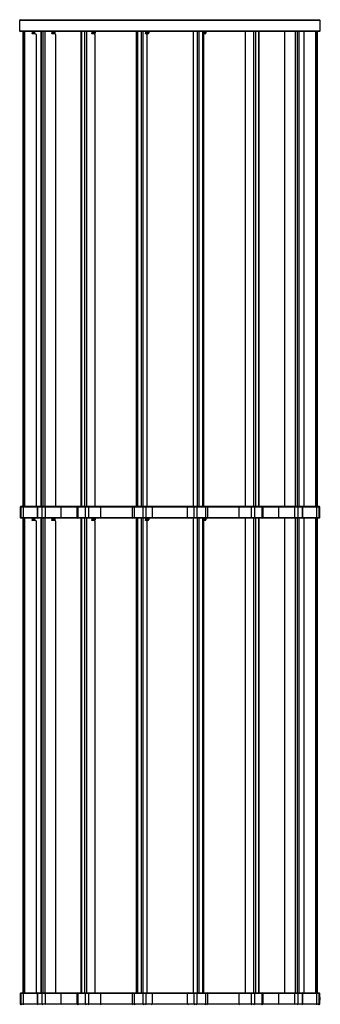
# Model space of a CAD drawing. Header units: millimetres. Extents: x 680 to 1057, y 168 to 2724.
# Tile 4 of 4: x 680 to 1057, y 1488 to 2724. Entities that reach past the tile are written whole.
import ezdxf

# ---------------------------------------------------------------- set-up
doc = ezdxf.new("R2010")
doc.units = ezdxf.units.MM
doc.header["$LTSCALE"] = 10

msp = doc.modelspace()

# ---------------------------------------------------------------- linework, layer by layer
at = {"color": 7, "linetype": 'Continuous', "lineweight": 25}
for p, q in [((680.6, 2723.8), (679.6, 2722.8)), ((679.6, 2722.8), (679.6, 2709.8)), ((868.1, 2722.8), (679.6, 2722.8)), ((680.6, 2723.8), (868.1, 2723.8)), ((868.1, 2723.8), (1055.6, 2723.8)), ((1056.6, 2722.8), (868.1, 2722.8)), ((1056.6, 2722.8), (1055.6, 2723.8)), ((1056.6, 2709.8), (1056.6, 2722.8)), ((679.6, 2709.8), (680.6, 2708.8)), ((679.6, 2709.8), (868.1, 2709.8)), ((868.1, 2708.8), (680.6, 2708.8)), ((683.4, 2708.8), (683.4, 2113.3)), ((683.4, 2708.8), (683.4, 2113.3)), ((683.9, 2708.8), (683.9, 2113.3)), ((685.8, 2708.8), (685.8, 2113.3)), ((695.3, 2708.4), (695.3, 2708.8)), ((695.3, 2708.4), (695.3, 2708.8)), ((695.3, 2708.4), (695.3, 2706.6)), ((695.3, 2706), (695.3, 2706.6)), ((695.3, 2706), (695.3, 2706.6)), ((699.8, 2705.7), (695.3, 2706)), ((695.3, 2706), (695.3, 2706)), ((699.8, 2705.7), (695.3, 2706)), ((696.2, 2708.8), (696.2, 2708.4)), ((696.2, 2708.8), (696.2, 2708.4)), ((696.2, 2706.5), (696.2, 2705.9)), ((696.2, 2706.5), (696.2, 2705.9)), ((697.9, 2708.6), (696.7, 2708.6)), ((697.9, 2708.1), (696.7, 2708.1)), ((696.7, 2708.1), (696.7, 2706.8)), ((696.7, 2706.8), (697.9, 2706.8)), ((696.7, 2706.3), (697.9, 2706.3)), ((696.8, 2708.6), (696.8, 2708.8)), ((696.8, 2705.9), (696.8, 2706.3)), ((696.9, 2708.8), (696.9, 2708.6)), ((696.9, 2706.3), (696.9, 2705.9)), ((697.9, 2708.6), (698, 2708.5)), ((697.9, 2708.1), (697.9, 2706.8)), ((698, 2706.4), (697.9, 2706.3)), ((698, 2706.4), (698, 2708.5)), ((698, 2708.5), (698, 2706.4)), ((698.1, 2708.8), (698.1, 2705.8)), ((706.1, 2708.8), (706.1, 2113.3)), ((706.4, 2708.8), (706.4, 2113.3)), ((708.6, 2708.8), (708.6, 2113.3)), ((711.1, 2708.8), (711.1, 2113.3)), ((719.9, 2708.4), (719.9, 2708.8)), ((719.9, 2708.4), (719.9, 2706.6)), ((719.9, 2708.4), (720.5, 2708.4)), ((719.9, 2706), (719.9, 2706.6)), ((720.5, 2706.5), (719.9, 2706.5)), ((724.2, 2705.7), (719.9, 2706)), ((720.5, 2708.5), (720.5, 2708.8)), ((720.5, 2705.9), (720.5, 2706.4)), ((721.9, 2708.8), (721.9, 2708.5)), ((721.9, 2706.4), (721.9, 2705.8)), ((722.4, 2708.6), (722, 2708.5)), ((722, 2708.5), (722, 2706.4)), ((722, 2706.4), (722.4, 2706.3)), ((723.5, 2708.6), (722.4, 2708.6)), ((722.4, 2706.3), (723.5, 2706.3)), ((723.7, 2708.1), (722.6, 2708.1)), ((722.6, 2708.1), (722.6, 2706.8)), ((722.6, 2706.8), (723.7, 2706.8)), ((723.7, 2708.1), (723.7, 2706.8)), ((756.4, 2708.8), (756.4, 2113.3)), ((757.3, 2708.8), (757.3, 2113.3)), ((761, 2708.8), (761, 2113.3)), ((763.6, 2708.8), (763.6, 2113.3)), ((770.3, 2708.4), (770.3, 2708.8)), ((770.3, 2708.4), (770.3, 2706.6)), ((770.3, 2706), (770.3, 2706.6)), ((773.4, 2705.7), (770.3, 2706)), ((771, 2708.8), (771, 2708.4)), ((771, 2706.5), (771, 2705.9)), ((771.4, 2708.4), (771.4, 2708.4)), ((771.4, 2706.5), (771.4, 2706.5)), ((773.2, 2708.6), (772.5, 2708.5)), ((772.5, 2708.5), (772.5, 2706.4)), ((772.5, 2706.4), (773.2, 2706.3)), ((774.1, 2708.6), (773.3, 2708.6)), ((773.3, 2706.3), (774.1, 2706.3)), ((774.5, 2708.1), (773.6, 2708.1)), ((773.6, 2708.1), (773.6, 2706.8)), ((773.6, 2706.8), (774.5, 2706.8)), ((774.5, 2708.1), (774.5, 2706.8)), ((825.8, 2708.8), (825.8, 2113.3)), ((827.3, 2708.8), (827.3, 2113.3)), ((831.8, 2708.8), (831.8, 2113.3)), ((834.1, 2708.8), (834.1, 2113.3)), ((837.5, 2708.4), (837.5, 2708.8)), ((837.5, 2708.4), (837.5, 2706.6)), ((837.5, 2706), (837.5, 2706.6)), ((839.1, 2705.7), (837.5, 2706)), ((839, 2708.5), (839, 2708.5)), ((839, 2706.4), (839, 2706.4)), ((840.5, 2708.6), (839.5, 2708.5)), ((839.5, 2708.5), (839.5, 2706.4)), ((839.5, 2706.4), (840.5, 2706.3)), ((841, 2708.6), (840.5, 2708.6)), ((840.5, 2706.3), (841, 2706.3)), ((841.4, 2708.1), (841, 2708.1)), ((841, 2708.1), (841, 2706.8)), ((841, 2706.8), (841.4, 2706.8)), ((841.4, 2708.1), (841.4, 2706.8)), ((868.1, 2709.8), (1056.6, 2709.8)), ((1055.6, 2708.8), (868.1, 2708.8)), ((897, 2708.8), (897, 2113.3)), ((902.2, 2708.8), (902.2, 2113.3)), ((904.5, 2708.8), (904.5, 2113.3)), ((909, 2708.8), (909, 2113.3)), ((910.5, 2113.3), (910.5, 2708.8)), ((910.5, 2708.5), (911.5, 2708.5)), ((911.5, 2706.4), (910.5, 2706.4)), ((912.5, 2708.6), (911.5, 2708.5)), ((912.5, 2708.6), (911.5, 2708.5)), ((911.5, 2708.5), (911.5, 2708.5)), ((911.5, 2708.5), (911.5, 2706.4)), ((911.5, 2706.4), (911.5, 2706.4)), ((911.5, 2706.4), (912.5, 2706.3)), ((911.5, 2706.4), (912.5, 2706.3)), ((912.6, 2708.6), (912.5, 2708.6)), ((912.5, 2708.6), (912.5, 2708.6)), ((912.5, 2708.6), (912.5, 2708.6)), ((912.5, 2706.3), (912.6, 2706.3)), ((912.5, 2706.3), (912.5, 2706.3)), ((912.5, 2706.3), (912.5, 2706.3)), ((913.1, 2708.1), (913.1, 2706.8)), ((962.5, 2708.8), (962.5, 2113.3)), ((972.7, 2708.8), (972.7, 2113.3)), ((975.3, 2708.8), (975.3, 2113.3)), ((979, 2708.8), (979, 2113.3)), ((979.9, 2113.3), (979.9, 2708.8)), ((1011.7, 2708.8), (1011.7, 2113.3)), ((1025.2, 2708.8), (1025.2, 2113.3)), ((1027.7, 2708.8), (1027.7, 2113.3)), ((1029.9, 2708.8), (1029.9, 2113.3)), ((1030.2, 2113.3), (1030.2, 2708.8)), ((1036, 2708.8), (1036, 2113.3)), ((1036, 2708.8), (1036, 2113.3)), ((1050.5, 2708.8), (1050.5, 2113.3)), ((1052.4, 2708.8), (1052.4, 2113.3)), ((1052.9, 2113.3), (1052.9, 2708.8)), ((1052.9, 2708.8), (1052.9, 2113.3)), ((1055.6, 2708.8), (1056.6, 2709.8)), ((699.8, 2705.7), (699.8, 2705.7)), ((700.3, 2705.2), (700.3, 2113.3)), ((700.3, 2705.2), (700.3, 2705.2)), ((700.3, 2705.2), (700.3, 2113.3)), ((724.6, 2705.2), (724.6, 2113.3)), ((773.8, 2705.2), (773.8, 2113.3)), ((839.3, 2705.2), (839.3, 2113.3)), ((681.2, 2113.3), (680.2, 2112.3)), ((681.2, 2113.3), (680.2, 2112.3)), ((681.2, 2113.3), (682.4, 2113.3)), ((681.2, 2113.3), (681.2, 2113.3)), ((682.4, 2113.3), (681.4, 2112.3)), ((682.4, 2113.3), (684.2, 2113.3)), ((684.2, 2113.3), (684.2, 2112.3)), ((684.2, 2113.3), (702.7, 2113.3)), ((702.7, 2113.3), (701.7, 2112.3)), ((702.9, 2113.3), (702, 2112.3)), ((702.7, 2113.3), (702.9, 2113.3)), ((702.9, 2113.3), (708.8, 2113.3)), ((708.8, 2113.3), (707.9, 2112.3)), ((708.8, 2113.3), (711.2, 2113.3)), ((711.2, 2113.3), (711.5, 2112.3)), ((711.2, 2113.3), (731.2, 2113.3)), ((731.2, 2113.3), (731.5, 2112.3)), ((731.2, 2113.3), (752.6, 2113.3)), ((752.5, 2113.3), (751.5, 2112.3)), ((752.5, 2113.3), (753.3, 2113.3)), ((753.3, 2113.3), (752.7, 2112.3)), ((753.3, 2113.3), (762.7, 2113.3)), ((762.7, 2113.3), (762.2, 2112.3)), ((762.7, 2113.3), (765.2, 2113.3)), ((765.2, 2113.3), (765.9, 2112.3)), ((765.2, 2113.3), (780.6, 2113.3)), ((780.6, 2113.3), (781.3, 2112.3)), ((780.6, 2113.3), (821.9, 2113.3)), ((821.9, 2113.3), (820.9, 2112.3)), ((821.9, 2113.3), (823.5, 2113.3)), ((823.5, 2113.3), (823.2, 2112.3)), ((823.5, 2113.3), (834.9, 2113.3)), ((834.9, 2113.3), (834.7, 2112.3)), ((834.9, 2113.3), (837.1, 2113.3)), ((837.1, 2113.3), (838, 2112.3)), ((837.1, 2113.3), (845.1, 2113.3)), ((845.1, 2113.3), (846, 2112.3)), ((845.1, 2113.3), (891.2, 2113.3)), ((891.2, 2113.3), (890.3, 2112.3)), ((891.2, 2113.3), (899.2, 2113.3)), ((899.2, 2113.3), (898.3, 2112.3)), ((899.2, 2113.3), (901.4, 2113.3)), ((901.6, 2112.3), (901.4, 2113.3)), ((901.4, 2113.3), (912.8, 2113.3)), ((913.1, 2112.3), (912.8, 2113.3)), ((912.8, 2113.3), (914.4, 2113.3)), ((915.4, 2112.3), (914.4, 2113.3)), ((914.4, 2113.3), (955.7, 2113.3)), ((955, 2112.3), (955.7, 2113.3)), ((955.7, 2113.3), (971.1, 2113.3)), ((970.4, 2112.3), (971.1, 2113.3)), ((971.1, 2113.3), (973.6, 2113.3)), ((974.1, 2112.3), (973.6, 2113.3)), ((973.6, 2113.3), (983, 2113.3)), ((983.6, 2112.3), (983, 2113.3)), ((983, 2113.3), (983.8, 2113.3)), ((984.8, 2112.3), (983.8, 2113.3)), ((983.8, 2113.3), (1005.1, 2113.3)), ((1004.8, 2112.3), (1005.1, 2113.3)), ((1005.1, 2113.3), (1025.1, 2113.3)), ((1024.8, 2112.3), (1025.1, 2113.3)), ((1025.1, 2113.3), (1027.5, 2113.3)), ((1028.4, 2112.3), (1027.5, 2113.3)), ((1027.5, 2113.3), (1033.4, 2113.3)), ((1034.3, 2112.3), (1033.4, 2113.3)), ((1033.4, 2113.3), (1033.6, 2113.3)), ((1034.6, 2112.3), (1033.6, 2113.3)), ((1033.6, 2113.3), (1052.1, 2113.3)), ((1052.1, 2112.3), (1052.1, 2113.3)), ((1052.1, 2113.3), (1053.9, 2113.3)), ((1054.9, 2112.3), (1053.9, 2113.3)), ((1053.9, 2113.3), (1055.1, 2113.3)), ((1056.1, 2112.3), (1055.1, 2113.3)), ((1056.1, 2112.3), (1055.1, 2113.3)), ((1055.1, 2113.3), (1055.1, 2113.3)), ((680.2, 2112.3), (680.2, 2099.3)), ((681.4, 2112.3), (680.2, 2112.3)), ((680.2, 2112.3), (680.2, 2099.3)), ((680.2, 2112.3), (680.2, 2112.3)), ((684.2, 2112.3), (681.4, 2112.3)), ((681.4, 2099.3), (681.4, 2112.3)), ((701.7, 2112.3), (684.2, 2112.3)), ((684.2, 2112.3), (684.2, 2099.3)), ((701.7, 2112.3), (701.7, 2099.3)), ((702, 2112.3), (701.7, 2112.3)), ((707.9, 2112.3), (702, 2112.3)), ((702, 2112.3), (702, 2099.3)), ((711.5, 2112.3), (707.9, 2112.3)), ((707.9, 2099.3), (707.9, 2112.3)), ((711.5, 2112.3), (711.5, 2099.3)), ((731.5, 2112.3), (711.5, 2112.3)), ((751.5, 2112.3), (731.5, 2112.3)), ((731.5, 2099.3), (731.5, 2112.3)), ((751.5, 2112.3), (751.5, 2099.3)), ((752.7, 2112.3), (751.5, 2112.3)), ((762.2, 2112.3), (752.7, 2112.3)), ((752.7, 2112.3), (752.7, 2099.3)), ((765.9, 2112.3), (762.2, 2112.3)), ((762.2, 2099.3), (762.2, 2112.3)), ((765.9, 2112.3), (765.9, 2099.3)), ((781.3, 2112.3), (765.9, 2112.3)), ((820.9, 2112.3), (781.3, 2112.3)), ((781.3, 2099.3), (781.3, 2112.3)), ((820.9, 2112.3), (820.9, 2099.3)), ((823.2, 2112.3), (820.9, 2112.3)), ((834.7, 2112.3), (823.2, 2112.3)), ((823.2, 2112.3), (823.2, 2099.3)), ((838, 2112.3), (834.7, 2112.3)), ((834.7, 2099.3), (834.7, 2112.3)), ((838, 2112.3), (838, 2099.3)), ((846, 2112.3), (838, 2112.3)), ((846, 2099.3), (846, 2112.3)), ((890.3, 2112.3), (846, 2112.3)), ((898.3, 2112.3), (890.3, 2112.3)), ((890.3, 2099.3), (890.3, 2112.3)), ((901.6, 2112.3), (898.3, 2112.3)), ((898.3, 2099.3), (898.3, 2112.3)), ((901.6, 2112.3), (901.6, 2099.3)), ((913.1, 2112.3), (901.6, 2112.3)), ((913.1, 2099.3), (913.1, 2112.3)), ((915.4, 2112.3), (913.1, 2112.3)), ((915.4, 2099.3), (915.4, 2112.3)), ((955, 2112.3), (915.4, 2112.3)), ((955, 2099.3), (955, 2112.3)), ((970.4, 2112.3), (955, 2112.3)), ((974.1, 2112.3), (970.4, 2112.3)), ((970.4, 2099.3), (970.4, 2112.3)), ((974.1, 2112.3), (974.1, 2099.3)), ((983.6, 2112.3), (974.1, 2112.3)), ((983.6, 2099.3), (983.6, 2112.3)), ((984.8, 2112.3), (983.6, 2112.3)), ((984.8, 2099.3), (984.8, 2112.3)), ((1004.8, 2112.3), (984.8, 2112.3)), ((1004.8, 2099.3), (1004.8, 2112.3)), ((1024.8, 2112.3), (1004.8, 2112.3)), ((1028.4, 2112.3), (1024.8, 2112.3)), ((1024.8, 2099.3), (1024.8, 2112.3)), ((1028.4, 2112.3), (1028.4, 2099.3)), ((1034.3, 2112.3), (1028.4, 2112.3)), ((1034.3, 2099.3), (1034.3, 2112.3)), ((1034.6, 2112.3), (1034.3, 2112.3)), ((1034.6, 2099.3), (1034.6, 2112.3)), ((1052.1, 2112.3), (1034.6, 2112.3)), ((1052.1, 2099.3), (1052.1, 2112.3)), ((1054.9, 2112.3), (1052.1, 2112.3)), ((1054.9, 2112.3), (1054.9, 2099.3)), ((1056.1, 2112.3), (1054.9, 2112.3)), ((1056.1, 2099.3), (1056.1, 2112.3)), ((1056.1, 2099.3), (1056.1, 2112.3)), ((1056.1, 2112.3), (1056.1, 2112.3)), ((680.2, 2099.3), (681.2, 2098.3)), ((680.2, 2099.3), (681.4, 2099.3)), ((680.2, 2099.3), (681.2, 2098.3)), ((680.2, 2099.3), (680.2, 2099.3)), ((682.4, 2098.3), (681.2, 2098.3)), ((681.2, 2098.3), (681.2, 2098.3)), ((681.4, 2099.3), (684.2, 2099.3)), ((681.4, 2099.3), (682.4, 2098.3)), ((684.2, 2098.3), (682.4, 2098.3)), ((683.4, 2098.3), (683.4, 1502.8)), ((683.4, 2098.3), (683.4, 1502.8)), ((683.9, 2098.3), (683.9, 1502.8)), ((684.2, 2099.3), (701.7, 2099.3)), ((684.2, 2099.3), (684.2, 2098.3)), ((702.7, 2098.3), (684.2, 2098.3)), ((685.8, 2098.3), (685.8, 1502.8)), ((695.3, 2097.9), (695.3, 2098.3)), ((695.3, 2097.9), (695.3, 2098.3)), ((695.3, 2097.9), (695.3, 2096.1)), ((695.3, 2095.5), (695.3, 2096.1)), ((695.3, 2095.5), (695.3, 2096.1)), ((699.8, 2095.2), (695.3, 2095.5)), ((695.3, 2095.5), (695.3, 2095.5)), ((699.8, 2095.2), (695.3, 2095.5)), ((696.2, 2098.3), (696.2, 2097.9)), ((696.2, 2098.3), (696.2, 2097.9)), ((696.2, 2096), (696.2, 2095.4)), ((696.2, 2096), (696.2, 2095.4)), ((697.9, 2098.1), (696.7, 2098.1)), ((697.9, 2097.6), (696.7, 2097.6)), ((696.7, 2097.6), (696.7, 2096.3)), ((696.7, 2096.3), (697.9, 2096.3)), ((696.7, 2095.8), (697.9, 2095.8)), ((696.8, 2098.1), (696.8, 2098.3)), ((696.8, 2095.4), (696.8, 2095.8)), ((696.9, 2098.3), (696.9, 2098.1)), ((696.9, 2095.8), (696.9, 2095.4)), ((697.9, 2098.1), (698, 2098)), ((697.9, 2097.6), (697.9, 2096.3)), ((698, 2095.9), (697.9, 2095.8)), ((698, 2095.9), (698, 2098)), ((698, 2098), (698, 2095.9)), ((698.1, 2098.3), (698.1, 2095.3)), ((699.8, 2095.2), (699.8, 2095.2)), ((700.3, 2094.7), (700.3, 1502.8)), ((700.3, 2094.7), (700.3, 2094.7)), ((700.3, 2094.7), (700.3, 1502.8)), ((701.7, 2099.3), (702.7, 2098.3)), ((701.7, 2099.3), (702, 2099.3)), ((702, 2099.3), (707.9, 2099.3)), ((702, 2099.3), (702.9, 2098.3)), ((702.9, 2098.3), (702.7, 2098.3)), ((708.8, 2098.3), (702.9, 2098.3)), ((706.1, 2098.3), (706.1, 1502.8)), ((706.4, 2098.3), (706.4, 1502.8)), ((707.9, 2099.3), (711.5, 2099.3)), ((707.9, 2099.3), (708.8, 2098.3)), ((708.6, 2098.3), (708.6, 1502.8)), ((711.2, 2098.3), (708.8, 2098.3)), ((711.1, 2098.3), (711.1, 1502.8)), ((711.5, 2099.3), (711.2, 2098.3)), ((731.2, 2098.3), (711.2, 2098.3)), ((711.5, 2099.3), (731.5, 2099.3)), ((719.9, 2097.9), (719.9, 2098.3)), ((719.9, 2097.9), (719.9, 2096.1)), ((719.9, 2097.9), (720.5, 2097.9)), ((719.9, 2095.5), (719.9, 2096.1)), ((720.5, 2096), (719.9, 2096)), ((724.2, 2095.2), (719.9, 2095.5)), ((720.5, 2098), (720.5, 2098.3)), ((720.5, 2095.4), (720.5, 2095.9)), ((721.9, 2098.3), (721.9, 2098)), ((721.9, 2095.9), (721.9, 2095.3)), ((722.4, 2098.1), (722, 2098)), ((722, 2098), (722, 2095.9)), ((722, 2095.9), (722.4, 2095.8)), ((723.5, 2098.1), (722.4, 2098.1)), ((722.4, 2095.8), (723.5, 2095.8)), ((723.7, 2097.6), (722.6, 2097.6)), ((722.6, 2097.6), (722.6, 2096.3)), ((722.6, 2096.3), (723.7, 2096.3)), ((723.7, 2097.6), (723.7, 2096.3)), ((724.6, 2094.7), (724.6, 1502.8)), ((731.5, 2099.3), (731.2, 2098.3)), ((752.6, 2098.3), (731.2, 2098.3)), ((731.5, 2099.3), (751.5, 2099.3)), ((751.5, 2099.3), (752.5, 2098.3)), ((751.5, 2099.3), (752.7, 2099.3)), ((753.3, 2098.3), (752.5, 2098.3)), ((752.7, 2099.3), (762.2, 2099.3)), ((752.7, 2099.3), (753.3, 2098.3)), ((762.7, 2098.3), (753.3, 2098.3)), ((756.4, 2098.3), (756.4, 1502.8)), ((757.3, 2098.3), (757.3, 1502.8)), ((761, 2098.3), (761, 1502.8)), ((762.2, 2099.3), (765.9, 2099.3)), ((762.2, 2099.3), (762.7, 2098.3)), ((765.2, 2098.3), (762.7, 2098.3)), ((763.6, 2098.3), (763.6, 1502.8)), ((765.9, 2099.3), (765.2, 2098.3)), ((780.6, 2098.3), (765.2, 2098.3)), ((765.9, 2099.3), (781.3, 2099.3)), ((770.3, 2097.9), (770.3, 2098.3)), ((770.3, 2097.9), (770.3, 2096.1)), ((770.3, 2095.5), (770.3, 2096.1)), ((773.4, 2095.2), (770.3, 2095.5)), ((771, 2098.3), (771, 2097.9)), ((771, 2096), (771, 2095.4)), ((771.4, 2097.9), (771.4, 2097.9)), ((771.4, 2096), (771.4, 2096)), ((773.2, 2098.1), (772.5, 2098)), ((772.5, 2098), (772.5, 2095.9)), ((772.5, 2095.9), (773.2, 2095.8)), ((774.1, 2098.1), (773.3, 2098.1)), ((773.3, 2095.8), (774.1, 2095.8)), ((774.5, 2097.6), (773.6, 2097.6)), ((773.6, 2097.6), (773.6, 2096.3)), ((773.6, 2096.3), (774.5, 2096.3)), ((773.8, 2094.7), (773.8, 1502.8)), ((774.5, 2097.6), (774.5, 2096.3)), ((781.3, 2099.3), (780.6, 2098.3)), ((821.9, 2098.3), (780.6, 2098.3)), ((781.3, 2099.3), (820.9, 2099.3)), ((820.9, 2099.3), (821.9, 2098.3)), ((820.9, 2099.3), (823.2, 2099.3)), ((823.5, 2098.3), (821.9, 2098.3)), ((823.2, 2099.3), (834.7, 2099.3)), ((823.2, 2099.3), (823.5, 2098.3)), ((834.9, 2098.3), (823.5, 2098.3)), ((825.8, 2098.3), (825.8, 1502.8)), ((827.3, 2098.3), (827.3, 1502.8)), ((831.8, 2098.3), (831.8, 1502.8)), ((834.1, 2098.3), (834.1, 1502.8)), ((834.7, 2099.3), (838, 2099.3)), ((834.7, 2099.3), (834.9, 2098.3)), ((837.1, 2098.3), (834.9, 2098.3)), ((838, 2099.3), (837.1, 2098.3)), ((845.1, 2098.3), (837.1, 2098.3)), ((837.5, 2097.9), (837.5, 2098.3)), ((837.5, 2097.9), (837.5, 2096.1)), ((837.5, 2095.5), (837.5, 2096.1)), ((839.1, 2095.2), (837.5, 2095.5)), ((838, 2099.3), (846, 2099.3)), ((839, 2098), (839, 2098)), ((839, 2095.9), (839, 2095.9)), ((839.3, 2094.7), (839.3, 1502.8)), ((840.5, 2098.1), (839.5, 2098)), ((839.5, 2098), (839.5, 2095.9)), ((839.5, 2095.9), (840.5, 2095.8)), ((841, 2098.1), (840.5, 2098.1)), ((840.5, 2095.8), (841, 2095.8)), ((841.4, 2097.6), (841, 2097.6)), ((841, 2097.6), (841, 2096.3)), ((841, 2096.3), (841.4, 2096.3)), ((841.4, 2097.6), (841.4, 2096.3)), ((846, 2099.3), (845.1, 2098.3)), ((891.2, 2098.3), (845.1, 2098.3)), ((846, 2099.3), (890.3, 2099.3)), ((890.3, 2099.3), (898.3, 2099.3)), ((890.3, 2099.3), (891.2, 2098.3)), ((899.2, 2098.3), (891.2, 2098.3)), ((897, 2098.3), (897, 1502.8)), ((898.3, 2099.3), (899.2, 2098.3)), ((898.3, 2099.3), (901.6, 2099.3)), ((901.4, 2098.3), (899.2, 2098.3)), ((901.4, 2098.3), (901.6, 2099.3)), ((912.8, 2098.3), (901.4, 2098.3)), ((901.6, 2099.3), (913.1, 2099.3)), ((902.2, 2098.3), (902.2, 1502.8)), ((904.5, 2098.3), (904.5, 1502.8)), ((909, 2098.3), (909, 1502.8)), ((910.5, 1502.8), (910.5, 2098.3)), ((910.5, 2098), (911.5, 2098)), ((911.5, 2095.9), (910.5, 2095.9)), ((912.5, 2098.1), (911.5, 2098)), ((912.5, 2098.1), (911.5, 2098)), ((911.5, 2098), (911.5, 2098)), ((911.5, 2098), (911.5, 2095.9)), ((911.5, 2095.9), (911.5, 2095.9)), ((911.5, 2095.9), (912.5, 2095.8)), ((911.5, 2095.9), (912.5, 2095.8)), ((912.6, 2098.1), (912.5, 2098.1)), ((912.5, 2098.1), (912.5, 2098.1)), ((912.5, 2098.1), (912.5, 2098.1)), ((912.5, 2095.8), (912.6, 2095.8)), ((912.5, 2095.8), (912.5, 2095.8)), ((912.5, 2095.8), (912.5, 2095.8)), ((912.8, 2098.3), (913.1, 2099.3)), ((914.4, 2098.3), (912.8, 2098.3)), ((913.1, 2099.3), (915.4, 2099.3)), ((913.1, 2097.6), (913.1, 2096.3)), ((914.4, 2098.3), (915.4, 2099.3)), ((955.7, 2098.3), (914.4, 2098.3)), ((915.4, 2099.3), (955, 2099.3)), ((955.7, 2098.3), (955, 2099.3)), ((955, 2099.3), (970.4, 2099.3)), ((971.1, 2098.3), (955.7, 2098.3)), ((962.5, 2098.3), (962.5, 1502.8)), ((970.4, 2099.3), (974.1, 2099.3)), ((971.1, 2098.3), (970.4, 2099.3)), ((973.6, 2098.3), (971.1, 2098.3)), ((972.7, 2098.3), (972.7, 1502.8)), ((973.6, 2098.3), (974.1, 2099.3)), ((983, 2098.3), (973.6, 2098.3)), ((974.1, 2099.3), (983.6, 2099.3)), ((975.3, 2098.3), (975.3, 1502.8)), ((979, 2098.3), (979, 1502.8)), ((979.9, 1502.8), (979.9, 2098.3)), ((983, 2098.3), (983.6, 2099.3)), ((983.8, 2098.3), (983, 2098.3)), ((983.6, 2099.3), (984.8, 2099.3)), ((983.8, 2098.3), (984.8, 2099.3)), ((1005.1, 2098.3), (983.8, 2098.3)), ((984.7, 2099.3), (1004.8, 2099.3)), ((1005.1, 2098.3), (1004.8, 2099.3)), ((1004.8, 2099.3), (1024.8, 2099.3)), ((1025.1, 2098.3), (1005.1, 2098.3)), ((1011.7, 2098.3), (1011.7, 1502.8)), ((1025.1, 2098.3), (1024.8, 2099.3)), ((1024.8, 2099.3), (1028.4, 2099.3)), ((1027.5, 2098.3), (1025.1, 2098.3)), ((1025.2, 2098.3), (1025.2, 1502.8)), ((1027.5, 2098.3), (1028.4, 2099.3)), ((1033.4, 2098.3), (1027.5, 2098.3)), ((1027.7, 2098.3), (1027.7, 1502.8)), ((1028.4, 2099.3), (1034.3, 2099.3)), ((1029.9, 2098.3), (1029.9, 1502.8)), ((1030.2, 1502.8), (1030.2, 2098.3)), ((1033.4, 2098.3), (1034.3, 2099.3)), ((1033.6, 2098.3), (1033.4, 2098.3)), ((1033.6, 2098.3), (1034.6, 2099.3)), ((1052.1, 2098.3), (1033.6, 2098.3)), ((1034.3, 2099.3), (1034.6, 2099.3)), ((1034.6, 2099.3), (1052.1, 2099.3)), ((1036, 2098.3), (1036, 1502.8)), ((1036, 2098.3), (1036, 1502.8)), ((1050.5, 2098.3), (1050.5, 1502.8)), ((1052.1, 2098.3), (1052.1, 2099.3)), ((1052.1, 2099.3), (1054.9, 2099.3)), ((1053.9, 2098.3), (1052.1, 2098.3)), ((1052.4, 2098.3), (1052.4, 1502.8)), ((1052.9, 1502.8), (1052.9, 2098.3)), ((1052.9, 2098.3), (1052.9, 1502.8)), ((1053.9, 2098.3), (1054.9, 2099.3)), ((1055.1, 2098.3), (1053.9, 2098.3)), ((1054.9, 2099.3), (1056.1, 2099.3)), ((1055.1, 2098.3), (1056.1, 2099.3)), ((1055.1, 2098.3), (1056.1, 2099.3)), ((1055.1, 2098.3), (1055.1, 2098.3)), ((1056.1, 2099.3), (1056.1, 2099.3)), ((681.2, 1502.8), (680.2, 1501.8)), ((681.2, 1502.8), (680.2, 1501.8)), ((680.2, 1501.8), (680.2, 1488.8)), ((681.4, 1501.8), (680.2, 1501.8)), ((680.2, 1501.8), (680.2, 1488.8)), ((680.2, 1501.8), (680.2, 1501.8)), ((681.2, 1502.8), (682.4, 1502.8)), ((681.2, 1502.8), (681.2, 1502.8)), ((682.4, 1502.8), (681.4, 1501.8)), ((684.2, 1501.8), (681.4, 1501.8)), ((681.4, 1488.8), (681.4, 1501.8)), ((682.4, 1502.8), (684.2, 1502.8)), ((684.2, 1502.8), (684.2, 1501.8)), ((684.2, 1502.8), (702.7, 1502.8)), ((701.7, 1501.8), (684.2, 1501.8)), ((684.2, 1501.8), (684.2, 1488.8)), ((702.7, 1502.8), (701.7, 1501.8)), ((701.7, 1501.8), (701.7, 1488.8)), ((702, 1501.8), (701.7, 1501.8)), ((702.9, 1502.8), (702, 1501.8)), ((707.9, 1501.8), (702, 1501.8)), ((702, 1501.8), (702, 1488.8)), ((702.7, 1502.8), (702.9, 1502.8)), ((702.9, 1502.8), (708.8, 1502.8)), ((708.8, 1502.8), (707.9, 1501.8)), ((711.5, 1501.8), (707.9, 1501.8)), ((707.9, 1488.8), (707.9, 1501.8)), ((708.8, 1502.8), (711.2, 1502.8)), ((711.2, 1502.8), (711.5, 1501.8)), ((711.2, 1502.8), (731.2, 1502.8)), ((711.5, 1501.8), (711.5, 1488.8)), ((731.5, 1501.8), (711.5, 1501.8)), ((731.2, 1502.8), (731.5, 1501.8)), ((731.2, 1502.8), (752.5, 1502.8)), ((751.5, 1501.8), (731.5, 1501.8)), ((731.5, 1488.8), (731.5, 1501.8)), ((752.5, 1502.8), (751.5, 1501.8)), ((751.5, 1501.8), (751.5, 1488.8)), ((752.7, 1501.8), (751.5, 1501.8)), ((752.5, 1502.8), (753.3, 1502.8)), ((753.3, 1502.8), (752.7, 1501.8)), ((762.2, 1501.8), (752.7, 1501.8)), ((752.7, 1501.8), (752.7, 1488.8)), ((753.3, 1502.8), (762.7, 1502.8)), ((762.7, 1502.8), (762.2, 1501.8)), ((765.9, 1501.8), (762.2, 1501.8)), ((762.2, 1488.8), (762.2, 1501.8)), ((762.7, 1502.8), (765.2, 1502.8)), ((765.2, 1502.8), (765.9, 1501.8)), ((765.2, 1502.8), (780.6, 1502.8)), ((765.9, 1501.8), (765.9, 1488.8)), ((781.3, 1501.8), (765.9, 1501.8)), ((780.6, 1502.8), (781.3, 1501.8)), ((780.6, 1502.8), (821.9, 1502.8)), ((820.9, 1501.8), (781.3, 1501.8)), ((781.3, 1488.8), (781.3, 1501.8)), ((821.9, 1502.8), (820.9, 1501.8)), ((820.9, 1501.8), (820.9, 1488.8)), ((823.2, 1501.8), (820.9, 1501.8)), ((821.9, 1502.8), (823.5, 1502.8)), ((823.5, 1502.8), (823.2, 1501.8)), ((834.7, 1501.8), (823.2, 1501.8)), ((823.2, 1501.8), (823.2, 1488.8)), ((823.5, 1502.8), (834.9, 1502.8)), ((834.9, 1502.8), (834.7, 1501.8)), ((838, 1501.8), (834.7, 1501.8)), ((834.7, 1488.8), (834.7, 1501.8)), ((834.9, 1502.8), (837.1, 1502.8)), ((837.1, 1502.8), (838, 1501.8)), ((837.1, 1502.8), (845.1, 1502.8)), ((838, 1501.8), (838, 1488.8)), ((846, 1501.8), (838, 1501.8)), ((845.1, 1502.8), (846, 1501.8)), ((845.1, 1502.8), (891.2, 1502.8)), ((846, 1488.8), (846, 1501.8)), ((890.3, 1501.8), (846, 1501.8)), ((891.2, 1502.8), (890.3, 1501.8)), ((898.3, 1501.8), (890.3, 1501.8)), ((890.3, 1488.8), (890.3, 1501.8)), ((891.2, 1502.8), (899.2, 1502.8)), ((899.2, 1502.8), (898.3, 1501.8)), ((901.6, 1501.8), (898.3, 1501.8)), ((898.3, 1488.8), (898.3, 1501.8)), ((899.2, 1502.8), (901.4, 1502.8)), ((901.6, 1501.8), (901.4, 1502.8)), ((901.4, 1502.8), (912.8, 1502.8)), ((901.6, 1501.8), (901.6, 1488.8)), ((913.1, 1501.8), (901.6, 1501.8)), ((913.1, 1501.8), (912.8, 1502.8)), ((912.8, 1502.8), (914.4, 1502.8)), ((913.1, 1488.8), (913.1, 1501.8)), ((915.4, 1501.8), (913.1, 1501.8)), ((915.4, 1501.8), (914.4, 1502.8)), ((914.4, 1502.8), (955.7, 1502.8)), ((915.4, 1488.8), (915.4, 1501.8)), ((955, 1501.8), (915.4, 1501.8)), ((955, 1501.8), (955.7, 1502.8)), ((955, 1488.8), (955, 1501.8)), ((970.4, 1501.8), (955, 1501.8)), ((955.7, 1502.8), (971.1, 1502.8)), ((970.4, 1501.8), (971.1, 1502.8)), ((974.1, 1501.8), (970.4, 1501.8)), ((970.4, 1488.8), (970.4, 1501.8)), ((971.1, 1502.8), (973.6, 1502.8)), ((974.1, 1501.8), (973.6, 1502.8)), ((973.6, 1502.8), (983, 1502.8)), ((974.1, 1501.8), (974.1, 1488.8)), ((983.6, 1501.8), (974.1, 1501.8)), ((983.6, 1501.8), (983, 1502.8)), ((983, 1502.8), (983.8, 1502.8)), ((983.6, 1488.8), (983.6, 1501.8)), ((984.8, 1501.8), (983.6, 1501.8)), ((984.8, 1501.8), (983.8, 1502.8)), ((983.8, 1502.8), (1005.1, 1502.8)), ((984.8, 1488.8), (984.8, 1501.8)), ((1004.8, 1501.8), (984.8, 1501.8)), ((1004.8, 1501.8), (1005.1, 1502.8)), ((1004.8, 1488.8), (1004.8, 1501.8)), ((1024.8, 1501.8), (1004.8, 1501.8)), ((1005.1, 1502.8), (1025.1, 1502.8)), ((1024.8, 1501.8), (1025.1, 1502.8)), ((1028.4, 1501.8), (1024.8, 1501.8)), ((1024.8, 1488.8), (1024.8, 1501.8)), ((1025.1, 1502.8), (1027.5, 1502.8)), ((1028.4, 1501.8), (1027.5, 1502.8)), ((1027.5, 1502.8), (1033.4, 1502.8)), ((1028.4, 1501.8), (1028.4, 1488.8)), ((1034.3, 1501.8), (1028.4, 1501.8)), ((1034.3, 1501.8), (1033.4, 1502.8)), ((1033.4, 1502.8), (1033.6, 1502.8)), ((1034.6, 1501.8), (1033.6, 1502.8)), ((1033.6, 1502.8), (1052.1, 1502.8)), ((1034.3, 1488.8), (1034.3, 1501.8)), ((1034.6, 1501.8), (1034.3, 1501.8)), ((1034.6, 1488.8), (1034.6, 1501.8)), ((1052.1, 1501.8), (1034.6, 1501.8)), ((1052.1, 1501.8), (1052.1, 1502.8)), ((1052.1, 1502.8), (1053.9, 1502.8)), ((1052.1, 1488.8), (1052.1, 1501.8)), ((1054.9, 1501.8), (1052.1, 1501.8)), ((1054.9, 1501.8), (1053.9, 1502.8)), ((1053.9, 1502.8), (1055.1, 1502.8)), ((1054.9, 1501.8), (1054.9, 1488.8)), ((1056.1, 1501.8), (1054.9, 1501.8)), ((1056.1, 1501.8), (1055.1, 1502.8)), ((1056.1, 1501.8), (1055.1, 1502.8)), ((1055.1, 1502.8), (1055.1, 1502.8)), ((1056.1, 1488.8), (1056.1, 1501.8)), ((1056.1, 1488.8), (1056.1, 1501.8)), ((1056.1, 1501.8), (1056.1, 1501.8)), ((680.2, 1488.8), (681.2, 1487.8)), ((680.2, 1488.8), (681.4, 1488.8)), ((680.2, 1488.8), (681.2, 1487.8)), ((680.2, 1488.8), (680.2, 1488.8)), ((681.4, 1488.8), (684.2, 1488.8)), ((681.4, 1488.8), (682.4, 1487.8)), ((684.2, 1488.8), (701.7, 1488.8)), ((684.2, 1488.8), (684.2, 1487.8)), ((701.7, 1488.8), (702.7, 1487.8)), ((701.7, 1488.8), (702, 1488.8)), ((702, 1488.8), (707.9, 1488.8)), ((702, 1488.8), (702.9, 1487.8)), ((707.9, 1488.8), (711.5, 1488.8)), ((707.9, 1488.8), (708.8, 1487.8)), ((711.5, 1488.8), (711.2, 1487.8)), ((711.5, 1488.8), (731.5, 1488.8)), ((731.5, 1488.8), (731.2, 1487.8)), ((731.5, 1488.8), (751.5, 1488.8)), ((751.5, 1488.8), (752.5, 1487.8)), ((751.5, 1488.8), (752.7, 1488.8)), ((752.7, 1488.8), (762.2, 1488.8)), ((752.7, 1488.8), (753.3, 1487.8)), ((762.2, 1488.8), (765.9, 1488.8)), ((762.2, 1488.8), (762.7, 1487.8)), ((765.9, 1488.8), (765.2, 1487.8)), ((765.9, 1488.8), (781.3, 1488.8)), ((781.3, 1488.8), (780.6, 1487.8)), ((781.3, 1488.8), (820.9, 1488.8)), ((820.9, 1488.8), (821.9, 1487.8)), ((820.9, 1488.8), (823.2, 1488.8)), ((823.2, 1488.8), (834.7, 1488.8)), ((823.2, 1488.8), (823.5, 1487.8)), ((834.7, 1488.8), (838, 1488.8)), ((834.7, 1488.8), (834.9, 1487.8)), ((838, 1488.8), (837.1, 1487.8)), ((838, 1488.8), (846, 1488.8)), ((846, 1488.8), (845.1, 1487.8)), ((846, 1488.8), (890.3, 1488.8)), ((890.3, 1488.8), (898.3, 1488.8)), ((890.3, 1488.8), (891.2, 1487.8)), ((898.3, 1488.8), (901.6, 1488.8)), ((898.3, 1488.8), (899.2, 1487.8)), ((901.4, 1487.8), (901.6, 1488.8)), ((901.6, 1488.8), (913.1, 1488.8)), ((912.8, 1487.8), (913.1, 1488.8)), ((913.1, 1488.8), (915.4, 1488.8)), ((914.4, 1487.8), (915.4, 1488.8)), ((915.4, 1488.8), (955, 1488.8)), ((955.7, 1487.8), (955, 1488.8)), ((955, 1488.8), (970.4, 1488.8)), ((971.1, 1487.8), (970.4, 1488.8)), ((970.4, 1488.8), (974.1, 1488.8)), ((973.6, 1487.8), (974.1, 1488.8)), ((974.1, 1488.8), (983.6, 1488.8)), ((983, 1487.8), (983.6, 1488.8)), ((983.6, 1488.8), (984.8, 1488.8)), ((983.8, 1487.8), (984.8, 1488.8)), ((984.8, 1488.8), (1004.8, 1488.8)), ((1005.1, 1487.8), (1004.8, 1488.8)), ((1004.8, 1488.8), (1024.8, 1488.8)), ((1025.1, 1487.8), (1024.8, 1488.8)), ((1024.8, 1488.8), (1028.4, 1488.8)), ((1027.5, 1487.8), (1028.4, 1488.8)), ((1028.4, 1488.8), (1034.3, 1488.8)), ((1033.4, 1487.8), (1034.3, 1488.8)), ((1033.6, 1487.8), (1034.6, 1488.8)), ((1034.3, 1488.8), (1034.6, 1488.8)), ((1034.6, 1488.8), (1052.1, 1488.8)), ((1052.1, 1487.8), (1052.1, 1488.8)), ((1052.1, 1488.8), (1054.9, 1488.8)), ((1053.9, 1487.8), (1054.9, 1488.8)), ((1054.9, 1488.8), (1056.1, 1488.8)), ((1055.1, 1487.8), (1056.1, 1488.8)), ((1055.1, 1487.8), (1056.1, 1488.8)), ((1056.1, 1488.8), (1056.1, 1488.8))]:
    msp.add_line(p, q, dxfattribs=at)
at = {"color": 7, "linetype": 'Continuous', "lineweight": 25, "flags": 128}
for points in [[(722.6, 2708.1), (722.6, 2708.2), (722.6, 2708.3), (722.5, 2708.4), (722.5, 2708.4), (722.5, 2708.5), (722.5, 2708.5), (722.4, 2708.6), (722.4, 2708.6)], [(722.4, 2706.3), (722.4, 2706.3), (722.5, 2706.4), (722.5, 2706.4), (722.5, 2706.5), (722.5, 2706.5), (722.6, 2706.6), (722.6, 2706.7), (722.6, 2706.8)], [(723.5, 2708.6), (723.5, 2708.6), (723.6, 2708.5), (723.6, 2708.5), (723.6, 2708.4), (723.7, 2708.4), (723.7, 2708.3), (723.7, 2708.2), (723.7, 2708.1)], [(723.7, 2706.8), (723.7, 2706.7), (723.7, 2706.6), (723.7, 2706.5), (723.6, 2706.5), (723.6, 2706.4), (723.6, 2706.4), (723.5, 2706.3), (723.5, 2706.3)], [(773.6, 2708.1), (773.6, 2708.2), (773.6, 2708.3), (773.5, 2708.4), (773.5, 2708.4), (773.4, 2708.5), (773.4, 2708.5), (773.3, 2708.6), (773.2, 2708.6)], [(773.2, 2706.3), (773.3, 2706.3), (773.4, 2706.4), (773.4, 2706.4), (773.5, 2706.5), (773.5, 2706.5), (773.6, 2706.6), (773.6, 2706.7), (773.6, 2706.8)], [(722.6, 2097.6), (722.6, 2097.7), (722.6, 2097.8), (722.5, 2097.9), (722.5, 2097.9), (722.5, 2098), (722.5, 2098), (722.4, 2098.1), (722.4, 2098.1)], [(722.4, 2095.8), (722.4, 2095.8), (722.5, 2095.9), (722.5, 2095.9), (722.5, 2096), (722.5, 2096), (722.6, 2096.1), (722.6, 2096.2), (722.6, 2096.3)], [(723.5, 2098.1), (723.5, 2098.1), (723.6, 2098), (723.6, 2098), (723.6, 2097.9), (723.7, 2097.9), (723.7, 2097.8), (723.7, 2097.7), (723.7, 2097.6)], [(723.7, 2096.3), (723.7, 2096.2), (723.7, 2096.1), (723.7, 2096), (723.6, 2096), (723.6, 2095.9), (723.6, 2095.9), (723.5, 2095.8), (723.5, 2095.8)], [(773.6, 2097.6), (773.6, 2097.7), (773.6, 2097.8), (773.5, 2097.9), (773.5, 2097.9), (773.4, 2098), (773.4, 2098), (773.3, 2098.1), (773.2, 2098.1)], [(773.2, 2095.8), (773.3, 2095.8), (773.4, 2095.9), (773.4, 2095.9), (773.5, 2096), (773.5, 2096), (773.6, 2096.1), (773.6, 2096.2), (773.6, 2096.3)]]:
    msp.add_lwpolyline(points, dxfattribs=at)
at = {"color": 7, "linetype": 'Continuous', "lineweight": 25}
for centre, radius, start, end in [((699.1, 2708.2), 2.43, 171.2022, 183.0437), ((699.1, 2706.7), 2.43, 176.9563, 188.7978), ((700.1, 2708.2), 2.22, 170.5225, 183.4291), ((700.1, 2706.7), 2.22, 176.5709, 189.4775), ((774, 2708.1), 0.444, 351.6683, 78.9728), ((774, 2706.8), 0.444, 281.0272, 8.3317), ((840.5, 2708.1), 0.483, 357.9872, 90.9843), ((840.5, 2706.8), 0.483, 269.0157, 2.0128), ((840.9, 2708.1), 0.484, 358.0565, 88.0544), ((840.9, 2706.8), 0.484, 271.9456, 1.9435), ((912.6, 2708.1), 0.5, 359.9547, 92.8229), ((912.6, 2706.8), 0.5, 267.1771, 0.0453), ((699.8, 2705.2), 0.5, 359.9662, 87.099), ((699.8, 2705.2), 0.5, 359.9662, 87.099), ((724.1, 2705.2), 0.486, 358.2148, 84.9541), ((773.3, 2705.3), 0.456, 352.6224, 75.1192), ((838.7, 2705.3), 0.531, 348.9358, 48.5224), ((699.1, 2097.7), 2.43, 171.2022, 183.0437), ((699.1, 2096.2), 2.43, 176.9563, 188.7978), ((700.1, 2097.7), 2.22, 170.5225, 183.4291), ((700.1, 2096.2), 2.22, 176.5709, 189.4775), ((699.8, 2094.7), 0.5, 359.9662, 87.099), ((699.8, 2094.7), 0.5, 359.9662, 87.099), ((724.1, 2094.7), 0.486, 358.2148, 84.9541), ((773.3, 2094.8), 0.456, 352.6224, 75.1192), ((774, 2097.6), 0.444, 351.6683, 78.9728), ((774, 2096.3), 0.444, 281.0272, 8.3317), ((838.7, 2094.8), 0.531, 348.9358, 48.5224), ((840.5, 2097.6), 0.483, 357.9872, 90.9843), ((840.5, 2096.3), 0.483, 269.0157, 2.0128), ((840.9, 2097.6), 0.484, 358.0565, 88.0544), ((840.9, 2096.3), 0.484, 271.9456, 1.9435), ((912.6, 2097.6), 0.5, 359.9547, 92.8229), ((912.6, 2096.3), 0.5, 267.1771, 0.0453)]:
    msp.add_arc(centre, radius, start, end, dxfattribs=at)
for points in [[(695.3, 2708.4), (695.5, 2708.4), (695.9, 2708.4), (696.4, 2708.4), (696.7, 2708.5), (696.8, 2708.5), (696.8, 2708.5)], [(696.8, 2706.4), (696.8, 2706.4), (696.7, 2706.4), (696.4, 2706.5), (695.9, 2706.5), (695.5, 2706.5), (695.3, 2706.6)], [(719.9, 2708.4), (720.1, 2708.4), (720.6, 2708.4), (721.2, 2708.4), (721.7, 2708.5), (721.9, 2708.5), (722, 2708.5)], [(722, 2706.4), (721.9, 2706.4), (721.7, 2706.4), (721.2, 2706.5), (720.6, 2706.5), (720.1, 2706.5), (719.9, 2706.6)], [(770.3, 2708.4), (770.4, 2708.4), (770.7, 2708.4), (771.4, 2708.4), (772, 2708.5), (772.3, 2708.5), (772.5, 2708.5)], [(772.5, 2706.4), (772.3, 2706.4), (772, 2706.4), (771.4, 2706.5), (770.7, 2706.5), (770.4, 2706.5), (770.3, 2706.6)], [(837.5, 2708.4), (837.6, 2708.4), (837.8, 2708.4), (838.3, 2708.4), (838.9, 2708.5), (839.3, 2708.5), (839.5, 2708.5)], [(839.5, 2706.4), (839.3, 2706.4), (838.9, 2706.4), (838.3, 2706.5), (837.8, 2706.5), (837.6, 2706.5), (837.5, 2706.6)], [(695.3, 2097.9), (695.5, 2097.9), (695.9, 2097.9), (696.4, 2097.9), (696.7, 2098), (696.8, 2098), (696.8, 2098)], [(696.8, 2095.9), (696.8, 2095.9), (696.7, 2095.9), (696.4, 2096), (695.9, 2096), (695.5, 2096), (695.3, 2096.1)], [(719.9, 2097.9), (720.1, 2097.9), (720.6, 2097.9), (721.2, 2097.9), (721.7, 2098), (721.9, 2098), (722, 2098)], [(722, 2095.9), (721.9, 2095.9), (721.7, 2095.9), (721.2, 2096), (720.6, 2096), (720.1, 2096), (719.9, 2096.1)], [(770.3, 2097.9), (770.4, 2097.9), (770.7, 2097.9), (771.4, 2097.9), (772, 2098), (772.3, 2098), (772.5, 2098)], [(772.5, 2095.9), (772.3, 2095.9), (772, 2095.9), (771.4, 2096), (770.7, 2096), (770.4, 2096), (770.3, 2096.1)], [(837.5, 2097.9), (837.6, 2097.9), (837.8, 2097.9), (838.3, 2097.9), (838.9, 2098), (839.3, 2098), (839.5, 2098)], [(839.5, 2095.9), (839.3, 2095.9), (838.9, 2095.9), (838.3, 2096), (837.8, 2096), (837.6, 2096), (837.5, 2096.1)]]:
    msp.add_open_spline(points, degree=3, dxfattribs=at)
for points, knots in [([(770.3, 2708.4), (770.3, 2708.4), (770.6, 2708.4), (771, 2708.4), (771.4, 2708.4), (771.4, 2708.4)], [0, 0, 0, 0, 0.058643, 0.994774, 1, 1, 1, 1]), ([(771.4, 2706.5), (771.4, 2706.5), (771, 2706.5), (770.6, 2706.5), (770.3, 2706.5), (770.3, 2706.5)], [0, 0, 0, 0, 0.005226, 0.941357, 1, 1, 1, 1]), ([(837.5, 2708.4), (837.6, 2708.4), (838, 2708.4), (838.6, 2708.5), (838.9, 2708.5), (839, 2708.5)], [0, 0, 0, 0, 0.2729475, 0.9662433, 1, 1, 1, 1]), ([(839, 2706.4), (838.9, 2706.4), (838.6, 2706.4), (838, 2706.5), (837.6, 2706.5), (837.5, 2706.5)], [0, 0, 0, 0, 0.033757, 0.727053, 1, 1, 1, 1]), ([(910.5, 2708.4), (910.7, 2708.5), (910.9, 2708.5), (911.3, 2708.5), (911.5, 2708.5)], [0, 0, 0, 0, 0.436485, 1, 1, 1, 1]), ([(911.5, 2706.4), (911.3, 2706.4), (910.9, 2706.4), (910.7, 2706.4), (910.5, 2706.5)], [0, 0, 0, 0, 0.563515, 1, 1, 1, 1]), ([(770.3, 2097.9), (770.3, 2097.9), (770.6, 2097.9), (771, 2097.9), (771.4, 2097.9), (771.4, 2097.9)], [0, 0, 0, 0, 0.058643, 0.994774, 1, 1, 1, 1]), ([(771.4, 2096), (771.4, 2096), (771, 2096), (770.6, 2096), (770.3, 2096), (770.3, 2096)], [0, 0, 0, 0, 0.005226, 0.941357, 1, 1, 1, 1]), ([(837.5, 2097.9), (837.6, 2097.9), (838, 2097.9), (838.6, 2098), (838.9, 2098), (839, 2098)], [0, 0, 0, 0, 0.2729475, 0.9662433, 1, 1, 1, 1]), ([(839, 2095.9), (838.9, 2095.9), (838.6, 2095.9), (838, 2096), (837.6, 2096), (837.5, 2096)], [0, 0, 0, 0, 0.033757, 0.727053, 1, 1, 1, 1]), ([(910.5, 2097.9), (910.7, 2098), (910.9, 2098), (911.3, 2098), (911.5, 2098)], [0, 0, 0, 0, 0.436485, 1, 1, 1, 1]), ([(911.5, 2095.9), (911.3, 2095.9), (910.9, 2095.9), (910.7, 2095.9), (910.5, 2096)], [0, 0, 0, 0, 0.563515, 1, 1, 1, 1]), ([(1056, 1495.3), (1055.9, 1495.7), (1055.9, 1496.5), (1055.9, 1497.5), (1055.8, 1498.3), (1055.7, 1498.8), (1055.6, 1498.8), (1055.4, 1498.5), (1055.3, 1497.8), (1055.3, 1496.8), (1055.2, 1495.7), (1055.2, 1494.5), (1055.3, 1493.4), (1055.4, 1492.5), (1055.5, 1491.9), (1055.6, 1491.7), (1055.7, 1491.9), (1055.8, 1492.5), (1055.9, 1493.4), (1055.9, 1494.4), (1055.9, 1495.1), (1056, 1495.3)], [0, 0, 0, 0, 0.053682, 0.107365, 0.161053, 0.214744, 0.26843, 0.322109, 0.375791, 0.429482, 0.483172, 0.536855, 0.590534, 0.644219, 0.697911, 0.751599, 0.805279, 0.858959, 0.912647, 0.966339, 1, 1, 1, 1])]:
    msp.add_open_spline(points, degree=3, knots=knots, dxfattribs=at)

doc.saveas('drawing.dxf')
